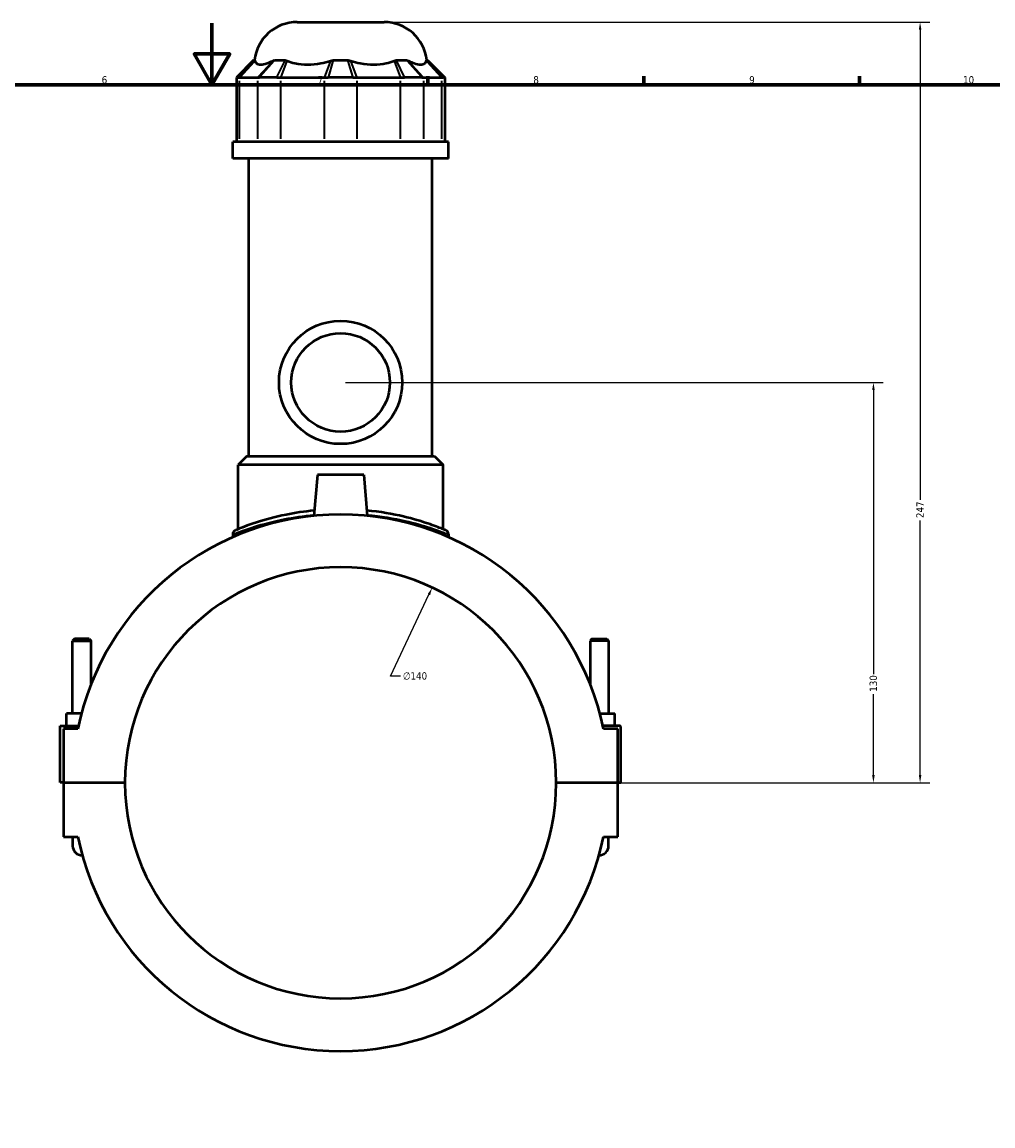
# Model space of a CAD drawing. Header units: millimetres. Extents: x -260 to 981, y -122 to 1168.
# Tile 6 of 9: x 359 to 674, y 236 to 594. Entities that reach past the tile are written whole.
import ezdxf

# ---------------------------------------------------------------- set-up
doc = ezdxf.new("R2010")
doc.units = ezdxf.units.MM
for name, color, linetype, lineweight in [('Border (ANSI)', 7, 'Continuous', 70), ('Dimension (ANSI)', 7, 'Continuous', 25), ('Visible (ANSI)', 7, 'Continuous', 50), ('Visible Narrow (ANSI)', 7, 'Continuous', 35)]:
    doc.layers.add(name, color=color, linetype=linetype, lineweight=lineweight)
doc.styles.add('Note Text (ANSI)', font='tahoma.ttf')
doc.dimstyles.new('Default - mm (ANSI)', dxfattribs={"dimtxt": 2.4, "dimasz": 2.5, "dimexe": 3.175, "dimexo": 1.6002, "dimgap": 0.8, "dimtad": 0, "dimtoh": 1, "dimdec": 0, "dimrnd": 1e-08, "dimzin": 4, "dimdsep": 46, "dimtxsty": 'Note Text (ANSI)', "dimcen": 0.09, "dimdle": 10, "dimclrd": 256, "dimclre": 256, "dimclrt": 5, "dimadec": 1, "dimazin": 1, "dimtfac": 1.27, "dimtofl": 0, "dimtmove": 0, "dimatfit": 3, "dimfxl": 1, "dimtolj": 1, "dimtzin": 4, "dimlwd": -1, "dimlwe": -1, "dimarcsym": 0})

# ---------------------------------------------------------------- blocks, each defined once
blk = doc.blocks.new('Borders Default Border')
at = {"layer": 'Border (ANSI)'}
for p, q in [((490.58, 574), (490.58, 576.8)), ((560.67, 574), (560.67, 576.8)), ((630.75, 574), (630.75, 576.8))]:
    blk.add_line(p, q, dxfattribs=at)
at = {"layer": 'Border (ANSI)', "flags": 128}
for points in [[(420.5, 594), (420.5, 574), (414.73, 584), (426.27, 584), (420.5, 574)], [(20, 20), (20, 574), (821, 574), (821, 20), (20, 20)]]:
    blk.add_lwpolyline(points, dxfattribs=at)
at = {"layer": 'Border (ANSI)', "color": 5, "true_color": 0x0000ff, "char_height": 2.4, "attachment_point": 7, "style": 'Note Text (ANSI)'}
for s, insert in [('6', (384.69, 574.35)), ('7', (454.8, 574.4)), ('8', (524.84, 574.35)), ('9', (594.92, 574.35)), ('10', (664.35, 574.35))]:
    blk.add_mtext(s, dxfattribs=dict(at, insert=insert))
blk = doc.blocks.new('*D6')
at = {"layer": 'Defpoints', "color": 0, "transparency": 16777216}
for p in [(492, 410.73), (432.54, 283.98)]:
    blk.add_point(p, dxfattribs=at)
at = {"layer": 'Dimension (ANSI)', "transparency": 16777216}
for p, q in [((478.52, 381.98), (490.94, 408.47)), ((481.69, 381.98), (478.52, 381.98))]:
    blk.add_line(p, q, dxfattribs=at)
blk.add_solid([(490.56, 408.64), (491.32, 408.29), (492, 410.73)], dxfattribs=at)
at = {"layer": 'Dimension (ANSI)', "color": 5, "transparency": 16777216, "insert": (482.49, 383.27), "char_height": 2.4, "attachment_point": 1, "style": 'Note Text (ANSI)'}
blk.add_mtext('\\A1;∅140', dxfattribs=at)
blk = doc.blocks.new('*D10')
at = {"layer": 'Defpoints', "color": 0, "transparency": 16777216}
for p in [(462.27, 477.36), (635.25, 477.36), (532.27, 347.36)]:
    blk.add_point(p, dxfattribs=at)
at = {"layer": 'Dimension (ANSI)', "transparency": 16777216}
for p, q in [((463.87, 477.36), (638.43, 477.36)), ((635.25, 474.86), (635.25, 382.61)), ((635.25, 349.86), (635.25, 376.1)), ((533.87, 347.36), (638.43, 347.36))]:
    blk.add_line(p, q, dxfattribs=at)
for points in [[(634.83, 474.86), (635.67, 474.86), (635.25, 477.36)], [(634.83, 349.86), (635.67, 349.86), (635.25, 347.36)]]:
    blk.add_solid(points, dxfattribs=at)
at = {"layer": 'Dimension (ANSI)', "color": 5, "transparency": 16777216, "insert": (634, 376.9), "char_height": 2.4, "attachment_point": 1, "rotation": 90, "style": 'Note Text (ANSI)'}
blk.add_mtext('\\A1;130', dxfattribs=at)
blk = doc.blocks.new('*D11')
at = {"layer": 'Defpoints', "color": 0, "transparency": 16777216}
for p in [(476.37, 594.36), (650.4, 594.36), (532.27, 347.36)]:
    blk.add_point(p, dxfattribs=at)
at = {"layer": 'Dimension (ANSI)', "transparency": 16777216}
for p, q in [((477.97, 594.36), (653.58, 594.36)), ((650.4, 591.86), (650.4, 439.21)), ((650.4, 349.86), (650.4, 432.5)), ((533.87, 347.36), (653.58, 347.36))]:
    blk.add_line(p, q, dxfattribs=at)
for points in [[(649.99, 591.86), (650.82, 591.86), (650.4, 594.36)], [(649.99, 349.86), (650.82, 349.86), (650.4, 347.36)]]:
    blk.add_solid(points, dxfattribs=at)
at = {"layer": 'Dimension (ANSI)', "color": 5, "transparency": 16777216, "insert": (649.18, 433.3), "char_height": 2.4, "attachment_point": 1, "rotation": 90, "style": 'Note Text (ANSI)'}
blk.add_mtext('\\A1;247', dxfattribs=at)

msp = doc.modelspace()

# ---------------------------------------------------------------- linework, layer by layer
at = {"layer": 'Visible (ANSI)'}
for p, q in [((448.18, 594.36), (476.37, 594.36)), ((434.03, 581.97), (428.43, 576.37)), ((434.03, 581.97), (434.38, 581.97)), ((440.85, 581.97), (444.24, 581.97)), ((459.88, 581.97), (464.67, 581.97)), ((480.3, 581.97), (483.69, 581.97)), ((490.17, 581.97), (490.52, 581.97)), ((490.52, 581.97), (496.12, 576.37)), ((429.01, 576.37), (428.43, 576.37)), ((428.43, 576.37), (428.43, 555.42)), ((429.01, 576.37), (429.49, 576.37)), ((429.49, 576.37), (435.31, 576.37)), ((435.31, 576.37), (435.93, 576.37)), ((441.58, 576.37), (435.93, 576.37)), ((441.58, 576.37), (442.88, 576.37)), ((442.88, 576.37), (456.92, 576.37)), ((456.92, 576.37), (458.28, 576.37)), ((466.27, 576.37), (458.28, 576.37)), ((466.27, 576.37), (467.63, 576.37)), ((467.63, 576.37), (481.66, 576.37)), ((481.66, 576.37), (482.97, 576.37)), ((488.62, 576.37), (482.97, 576.37)), ((488.62, 576.37), (489.24, 576.37)), ((489.24, 576.37), (495.05, 576.37)), ((495.05, 576.37), (495.54, 576.37)), ((496.12, 576.37), (495.54, 576.37)), ((496.12, 576.37), (496.12, 555.42)), ((497.27, 555.42), (427.27, 555.42)), ((427.27, 550.11), (427.27, 555.42)), ((497.27, 550.11), (497.27, 555.42)), ((497.27, 550.11), (427.27, 550.11)), ((432.52, 453.36), (432.52, 550.11)), ((492.02, 453.36), (492.02, 550.11)), ((431.82, 453.36), (429.02, 450.56)), ((431.82, 453.36), (492.72, 453.36)), ((492.72, 453.36), (495.52, 450.56)), ((495.52, 450.56), (429.02, 450.56)), ((429.02, 429.71), (429.02, 450.56)), ((495.52, 429.71), (495.52, 450.56)), ((454.77, 447.36), (453.61, 434.03)), ((469.77, 447.36), (454.77, 447.36)), ((469.77, 447.36), (470.94, 434.03)), ((427.27, 428.06), (427.27, 427.12)), ((497.27, 428.06), (497.27, 427.12)), ((375.87, 394.07), (375.27, 393.47)), ((375.27, 393.47), (381.27, 393.47)), ((375.27, 369.86), (375.27, 393.47)), ((380.67, 394.07), (375.87, 394.07)), ((380.67, 394.07), (381.27, 393.47)), ((381.27, 379.4), (381.27, 393.47)), ((543.87, 394.07), (543.27, 393.47)), ((549.27, 393.47), (543.27, 393.47)), ((543.27, 393.47), (543.27, 379.4)), ((543.87, 394.07), (548.67, 394.07)), ((548.67, 394.07), (549.27, 393.47)), ((549.27, 393.47), (549.27, 369.86)), ((373.27, 365.86), (373.27, 369.86)), ((378.12, 369.86), (373.27, 369.86)), ((546.43, 369.86), (551.27, 369.86)), ((551.27, 365.86), (551.27, 369.86)), ((371.27, 365.86), (377.15, 365.86)), ((371.27, 347.41), (371.27, 365.86)), ((552.77, 365.86), (547.39, 365.86)), ((376.94, 364.86), (372.27, 364.86)), ((372.27, 364.86), (372.27, 347.41)), ((552.27, 364.86), (547.61, 364.86)), ((552.27, 347.41), (552.27, 364.86)), ((553.27, 347.41), (553.27, 365.36)), ((372.27, 347.41), (371.27, 347.41)), ((372.27, 347.41), (392.27, 347.41)), ((372.27, 347.31), (372.27, 329.86)), ((392.27, 347.31), (372.27, 347.31)), ((375.27, 347.31), (375.27, 347.41)), ((381.27, 347.31), (381.27, 347.41)), ((532.27, 347.41), (552.27, 347.41)), ((552.27, 347.31), (532.27, 347.31)), ((543.27, 347.41), (543.27, 347.31)), ((549.27, 347.41), (549.27, 347.31)), ((552.27, 347.41), (553.27, 347.41)), ((552.27, 329.86), (552.27, 347.31)), ((372.27, 329.86), (376.94, 329.86)), ((375.27, 329.86), (375.27, 326.86)), ((547.61, 329.86), (552.27, 329.86)), ((549.27, 326.86), (549.27, 329.86))]:
    msp.add_line(p, q, dxfattribs=at)
for radius in [20, 16]:
    msp.add_circle((462.27, 477.36), radius, dxfattribs=at)
for centre, radius, start, end in [((448.18, 580.36), 14, 90, 173.3964), ((476.37, 580.36), 14, 6.6036, 90), ((462.27, 347.36), 87.11, 11.5896, 168.4104), ((428.67, 428.06), 1.4, 112.6046, 180), ((495.87, 428.06), 1.4, 0, 67.3954), ((462.27, 347.36), 70, 0.0409, 179.9591), ((552.77, 365.36), 0.5, 0, 90), ((462.27, 347.36), 70, 180.0409, 359.9591), ((462.27, 347.36), 87.11, 191.5896, 348.4104), ((378.27, 326.86), 3, 180, 272.3136), ((546.27, 326.86), 3, 267.6864, 0)]:
    msp.add_arc(centre, radius, start, end, dxfattribs=at)
for points in [[(434.38, 581.97), (434.39, 581.9), (434.42, 581.82), (434.44, 581.73)], [(440.26, 581.73), (440.45, 581.82), (440.65, 581.9), (440.85, 581.97)], [(444.24, 581.97), (444.47, 581.9), (444.7, 581.82), (444.93, 581.73)], [(458.97, 581.73), (459.27, 581.82), (459.57, 581.9), (459.88, 581.97)], [(464.67, 581.97), (464.98, 581.9), (465.28, 581.82), (465.58, 581.73)], [(479.61, 581.73), (479.85, 581.82), (480.08, 581.9), (480.3, 581.97)], [(483.69, 581.97), (483.9, 581.9), (484.1, 581.82), (484.29, 581.73)], [(490.1, 581.73), (490.13, 581.82), (490.15, 581.9), (490.17, 581.97)]]:
    msp.add_open_spline(points, degree=3, dxfattribs=at)
for points, knots in [([(434.44, 581.73), (434.53, 581.43), (434.7, 581.18), (435.27, 580.73), (435.77, 580.61), (436.32, 580.61), (436.88, 580.61), (437.59, 580.73), (438.99, 581.18), (439.61, 581.43), (440.26, 581.73)], [-0.735013, -0.735013, -0.735013, -0.735013, -0.434677, -0.434677, 0, 0, 0, 0.434677, 0.434677, 0.735013, 0.735013, 0.735013, 0.735013]), ([(444.93, 581.73), (445.7, 581.43), (446.56, 581.18), (448.77, 580.73), (450.18, 580.61), (451.52, 580.61), (452.86, 580.61), (454.37, 580.73), (456.92, 581.18), (457.97, 581.43), (458.97, 581.73)], [-0.735013, -0.735013, -0.735013, -0.735013, -0.434677, -0.434677, 0, 0, 0, 0.434677, 0.434677, 0.735013, 0.735013, 0.735013, 0.735013]), ([(465.58, 581.73), (466.58, 581.43), (467.63, 581.18), (470.18, 580.73), (471.68, 580.61), (473.02, 580.61), (474.36, 580.61), (475.77, 580.73), (477.99, 581.18), (478.84, 581.43), (479.61, 581.73)], [-0.735013, -0.735013, -0.735013, -0.735013, -0.434677, -0.434677, 0, 0, 0, 0.434677, 0.434677, 0.735013, 0.735013, 0.735013, 0.735013]), ([(484.29, 581.73), (484.93, 581.43), (485.56, 581.18), (486.96, 580.73), (487.67, 580.61), (488.23, 580.61), (488.78, 580.61), (489.27, 580.73), (489.85, 581.18), (490.01, 581.43), (490.1, 581.73)], [-0.735013, -0.735013, -0.735013, -0.735013, -0.434677, -0.434677, 0, 0, 0, 0.434677, 0.434677, 0.735013, 0.735013, 0.735013, 0.735013]), ([(453.76, 435.76), (450.51, 435.45), (447.4, 434.97), (440.85, 433.63), (437.59, 432.72), (431.98, 430.91), (429.85, 430.05), (428.37, 429.45), (428.14, 429.35), (428.14, 429.35)], [16.860353, 16.860353, 16.860353, 16.860353, 17.856383, 17.856383, 19.162455, 19.162455, 20.667883, 20.667883, 21.348059, 21.348059, 21.348059, 21.348059]), ([(496.41, 429.35), (496.41, 429.35), (495.98, 429.53), (494.17, 430.25), (492.62, 430.86), (488.44, 432.26), (485.77, 433.07), (479.16, 434.63), (475.1, 435.34), (470.79, 435.76)], [10.674026, 10.674026, 10.674026, 10.674026, 11.591107, 11.591107, 12.682248, 12.682248, 13.8386, 13.8386, 15.161742, 15.161742, 15.161742, 15.161742])]:
    msp.add_open_spline(points, degree=3, knots=knots, dxfattribs=at)
at = {"layer": 'Visible Narrow (ANSI)'}
for p, q in [((429.28, 576.65), (434.11, 581.69)), ((429.74, 576.63), (434.2, 581.46)), ((440.01, 581.46), (435.55, 576.63)), ((440.61, 581.69), (436.17, 576.65)), ((441.71, 576.65), (444.11, 581.69)), ((442.98, 576.63), (444.83, 581.46)), ((458.86, 581.46), (457.02, 576.63)), ((459.8, 581.69), (458.36, 576.65)), ((466.19, 576.65), (464.75, 581.69)), ((467.53, 576.63), (465.68, 581.46)), ((479.72, 581.46), (481.56, 576.63)), ((480.44, 581.69), (482.84, 576.65)), ((488.37, 576.65), (483.94, 581.69)), ((488.99, 576.63), (484.54, 581.46)), ((490.35, 581.46), (494.81, 576.63)), ((490.44, 581.69), (495.27, 576.65)), ((429.49, 556.46), (429.49, 575.32)), ((435.31, 575.32), (435.31, 556.46)), ((442.88, 556.46), (442.88, 575.32)), ((456.92, 575.32), (456.92, 556.46)), ((467.63, 556.46), (467.63, 575.32)), ((481.66, 575.32), (481.66, 556.46)), ((489.24, 556.46), (489.24, 575.32)), ((495.05, 575.32), (495.05, 556.46))]:
    msp.add_line(p, q, dxfattribs=at)
msp.add_arc((495.87, 428.06), 1.4, 3.3698, 64.0257, dxfattribs=at)
for points, knots in [([(427.28, 428.06), (427.28, 428.06), (427.51, 428.15), (429.03, 428.75), (431.21, 429.59), (436.96, 431.37), (440.3, 432.27), (447.06, 433.59), (450.28, 434.07), (453.64, 434.38)], [-21.348059, -21.348059, -21.348059, -21.348059, -20.667883, -20.667883, -19.162455, -19.162455, -17.856383, -17.856383, -16.851007, -16.851007, -16.851007, -16.851007]), ([(470.91, 434.38), (475.36, 433.97), (479.56, 433.26), (486.36, 431.72), (489.11, 430.92), (493.38, 429.54), (494.98, 428.95), (496.84, 428.24), (497.27, 428.06), (497.27, 428.06)], [-15.171089, -15.171089, -15.171089, -15.171089, -13.8386, -13.8386, -12.682248, -12.682248, -11.591107, -11.591107, -10.674026, -10.674026, -10.674026, -10.674026])]:
    msp.add_open_spline(points, degree=3, knots=knots, dxfattribs=at)

# ---------------------------------------------------------------- block references
msp.add_blockref('Borders Default Border', (0, 0))

# ---------------------------------------------------------------- dimensions: what is measured, and where the dimension line sits
at = {"layer": 'Dimension (ANSI)'}
for base, p2, picture, middle in [((650.4, 594.36), (476.37, 594.36), '*D11', (650.4, 435.86)), ((635.25, 477.36), (462.27, 477.36), '*D10', (635.25, 379.36))]:
    dim = msp.add_linear_dim(base=base, p1=(532.27, 347.36), p2=p2, angle=90, dimstyle='Default - mm (ANSI)', override={"dimgap": 0.8, "dimtoh": 0, "dimdec": 0, "dimtol": 0, "dimlim": 0, "dimtp": 0, "dimtm": 0, "dimtdec": 2, "dimatfit": 1}, dxfattribs=at)
    dim.commit()
    dim.dimension.update_dxf_attribs({"geometry": picture, "text_midpoint": middle, "dimtype": 160})
dim = msp.add_diameter_dim_2p(p1=(432.54, 283.98), p2=(492, 410.73), dimstyle='Default - mm (ANSI)', override={"dimgap": 0.8, "dimtih": 1, "dimdec": 0, "dimlfac": 1, "dimtol": 0, "dimlim": 0, "dimtp": 0, "dimtm": 0, "dimtdec": 2}, dxfattribs=at)
dim.commit()
dim.dimension.update_dxf_attribs({"geometry": '*D6', "text_midpoint": (486.36, 381.98), "dimtype": 163})

doc.saveas('drawing.dxf')
